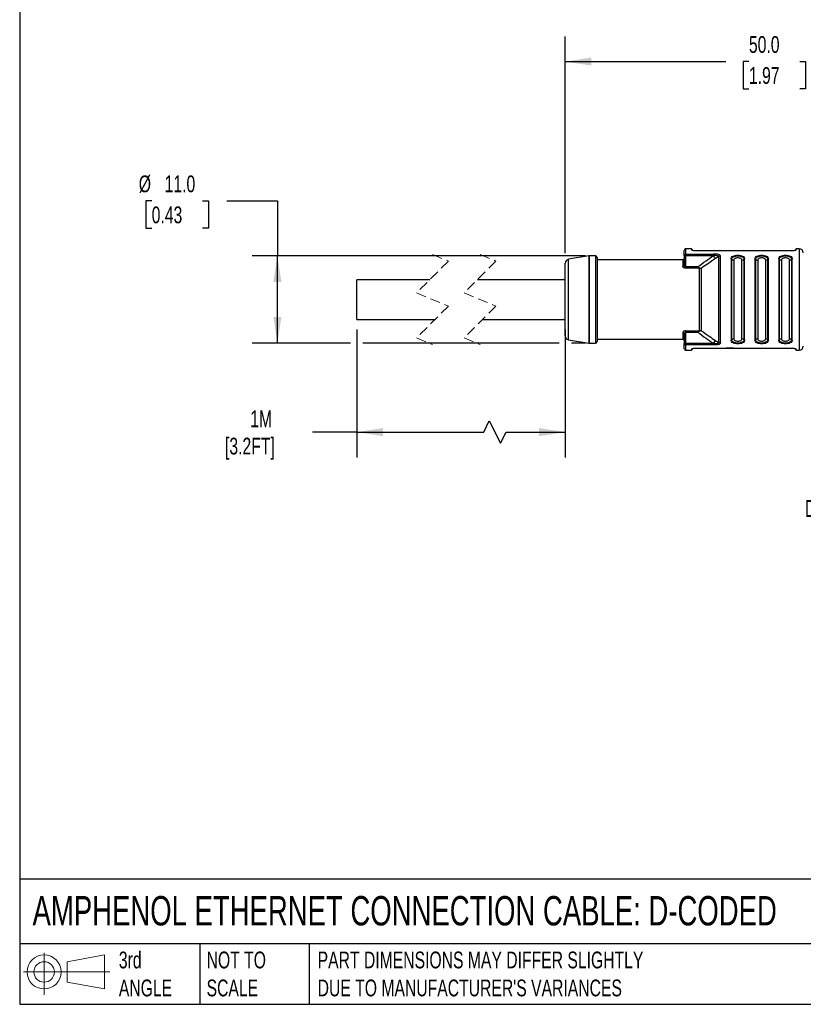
# Model space of a CAD drawing. Header units: millimetres. Extents: x 6 to 273, y 6 to 210.
# Tile 1 of 13: x 6 to 105, y 6 to 130. Entities that reach past the tile are written whole.
import ezdxf

# ---------------------------------------------------------------- set-up
doc = ezdxf.new("R2010")
doc.units = ezdxf.units.MM
doc.linetypes.add('SLD-Dashed', pattern=[1.905, 1.27, -0.635])
doc.linetypes.add('SLD-Solid', pattern=[0])
doc.layers.add('DIMENSIONS', color=140, linetype='SLD-Solid', lineweight=25)
doc.layers.add('TEXT', color=140, linetype='SLD-Solid', lineweight=25)
doc.layers.add('SLD-DEFPOINTS', color=7, linetype='Continuous')
doc.styles.add('SLDTEXTSTYLE0', font='TXT', dxfattribs={"width": 0.7})
doc.dimstyles.new('SLDDIMSTYLE0', dxfattribs={"dimtxt": 2.158008, "dimasz": 3.302, "dimexe": 0, "dimexo": 0.0625, "dimgap": 0.539502, "dimtad": 0, "dimtih": 1, "dimtoh": 1, "dimdec": 1, "dimrnd": 1e-09, "dimzin": 4, "dimdsep": 46, "dimtxsty": 'SLDTEXTSTYLE0', "dimsah": 1, "dimcen": 0.09, "dimadec": 0, "dimazin": 1, "dimtfac": 1, "dimtdec": 1, "dimtofl": 0, "dimtmove": 0, "dimatfit": 3, "dimfxl": 0, "dimfrac": 2, "dimtolj": 1, "dimtzin": 12, "dimarcsym": 0})
doc.dimstyles.new('SLDDIMSTYLE1', dxfattribs={"dimtxt": 2.158008, "dimasz": 3.302, "dimexe": 0, "dimexo": 0.0625, "dimgap": 0.539502, "dimtad": 0, "dimtih": 1, "dimtoh": 1, "dimdec": 1, "dimrnd": 1e-09, "dimzin": 12, "dimdsep": 46, "dimtxsty": 'SLDTEXTSTYLE0', "dimsah": 1, "dimcen": 0.09, "dimadec": 0, "dimazin": 3, "dimtfac": 1, "dimtdec": 1, "dimtofl": 0, "dimtmove": 0, "dimatfit": 3, "dimfxl": 0, "dimfrac": 2, "dimtolj": 1, "dimtzin": 12, "dimarcsym": 0})

# ---------------------------------------------------------------- blocks, each defined once
blk = doc.blocks.new('Block11')
at = {"color": 7, "linetype": 'SLD-Solid', "lineweight": 18}
for p, q in [((2.59, 5.31), (2.59, 0)), ((5.48, 4.17), (10.18, 5.03)), ((10.18, 5.03), (10.18, 0.73)), ((5.48, 1.6), (5.48, 4.17)), ((0, 2.88), (10.87, 2.88)), ((5.48, 1.6), (10.18, 0.73))]:
    blk.add_line(p, q, dxfattribs=at)
for radius in [2.15, 1.29]:
    blk.add_circle((2.59, 2.88), radius, dxfattribs=at)
blk = doc.blocks.new('Block12')
at = {"layer": 'SLD-DEFPOINTS'}
blk.add_blockref('Block11', (0, 0), dxfattribs=at)
blk = doc.blocks.new('_D')
at = {"layer": 'DIMENSIONS'}
for p, q in [((22.99, 107.64), (22.27, 107.64)), ((22.27, 107.64), (22.27, 104.21)), ((29.41, 107.64), (30.13, 107.64)), ((30.13, 107.64), (30.13, 104.21)), ((32.48, 107.64), (38.83, 107.64)), ((38.83, 107.64), (38.83, 100.71)), ((22.27, 104.21), (22.99, 104.21)), ((30.13, 104.21), (29.41, 104.21)), ((77.66, 100.71), (35.66, 100.71)), ((38.83, 89.71), (38.83, 100.71)), ((48.07, 89.71), (35.66, 89.71)), ((74.37, 89.71), (49.6, 89.71)), ((77.66, 89.71), (75.89, 89.71))]:
    blk.add_line(p, q, dxfattribs=at)
for points in [[(38.83, 100.71), (38.33, 97.41), (39.34, 97.41)], [(38.83, 89.71), (39.34, 93.01), (38.33, 93.01)]]:
    blk.add_solid(points, dxfattribs=at)
at = {"layer": 'DIMENSIONS', "char_height": 2.117, "attachment_point": 1, "style": 'SLDTEXTSTYLE0'}
for s, insert in [('%%c', (21.36, 110.85)), ('11.0', (24.62, 110.85)), ('0.43', (22.99, 106.94))]:
    blk.add_mtext(s, dxfattribs=dict(at, insert=insert))
blk = doc.blocks.new('_D_1')
at = {"layer": 'DIMENSIONS'}
for p, q in [((75.13, 101.05), (75.13, 128.38)), ((125.13, 101.34), (125.13, 128.38)), ((75.13, 125.21), (95.35, 125.21)), ((98.28, 125.21), (97.55, 125.21)), ((97.55, 125.21), (97.55, 121.78)), ((104.69, 125.21), (105.42, 125.21)), ((105.42, 125.21), (105.42, 121.78)), ((125.13, 125.21), (107.61, 125.21)), ((97.55, 121.78), (98.28, 121.78)), ((105.42, 121.78), (104.69, 121.78))]:
    blk.add_line(p, q, dxfattribs=at)
for points in [[(75.13, 125.21), (78.43, 124.7), (78.43, 125.72)], [(125.13, 125.21), (121.83, 125.72), (121.83, 124.7)]]:
    blk.add_solid(points, dxfattribs=at)
at = {"layer": 'DIMENSIONS', "char_height": 2.117, "attachment_point": 1, "style": 'SLDTEXTSTYLE0'}
for s, insert in [('50.0', (98.28, 128.42)), ('1.97', (98.28, 124.51))]:
    blk.add_mtext(s, dxfattribs=dict(at, insert=insert))
blk = doc.blocks.new('_D_4')
at = {"layer": 'DIMENSIONS'}
for p, q in [((48.83, 91.44), (48.83, 75.31)), ((75.13, 91.44), (75.13, 75.31)), ((64.84, 78.49), (65.55, 79.9)), ((65.55, 79.9), (66.96, 77.08)), ((48.83, 78.49), (43.25, 78.49)), ((48.83, 78.49), (64.84, 78.49)), ((66.96, 77.08), (67.66, 78.49)), ((67.66, 78.49), (75.13, 78.49))]:
    blk.add_line(p, q, dxfattribs=at)
for points in [[(48.83, 78.49), (52.14, 77.98), (52.14, 79)], [(75.13, 78.49), (71.83, 79), (71.83, 77.98)]]:
    blk.add_solid(points, dxfattribs=at)
at = {"layer": 'DIMENSIONS', "char_height": 2.117, "attachment_point": 1, "style": 'SLDTEXTSTYLE0'}
for s, insert in [('1M', (35.41, 81.22)), ('[3.2FT]', (32.23, 77.79))]:
    blk.add_mtext(s, dxfattribs=dict(at, insert=insert))

msp = doc.modelspace()

# ---------------------------------------------------------------- linework, layer by layer
at = {"color": 7, "linetype": 'SLD-Dashed', "lineweight": 18}
for p, q in [((58.39, 100.88), (60.39, 100.05)), ((64.39, 100.88), (66.39, 100.05)), ((60.39, 100.05), (56.39, 96.05)), ((66.39, 100.05), (62.39, 96.05)), ((56.39, 96.05), (60.39, 94.37)), ((62.39, 96.05), (66.39, 94.37)), ((60.39, 94.37), (56.39, 90.37)), ((66.39, 94.37), (62.39, 90.37)), ((56.39, 90.37), (58.39, 89.53)), ((62.39, 90.37), (64.39, 89.53))]:
    msp.add_line(p, q, dxfattribs=at)
for p, q in [((78.09, 100.7), (75.55, 100.28)), ((78.09, 100.7), (78.09, 95.21)), ((78.93, 100.71), (78.17, 100.71)), ((78.17, 95.21), (78.17, 100.71)), ((78.93, 100.71), (78.93, 95.21)), ((90.13, 100.74), (90.13, 101.41)), ((90.13, 100.74), (90.13, 99.59)), ((90.13, 100.74), (90.33, 100.74)), ((91.03, 101.61), (90.33, 101.61)), ((90.33, 100.92), (90.33, 101.61)), ((90.33, 100.92), (93.81, 100.92)), ((90.33, 100.74), (90.33, 100.92)), ((90.33, 99.31), (90.33, 100.74)), ((90.33, 100.74), (93.81, 100.74)), ((91.13, 101.51), (91.03, 101.61)), ((91.03, 101.61), (91.03, 101.48)), ((91.08, 101.44), (91.03, 101.48)), ((91.13, 101.51), (91.13, 101.38)), ((103.63, 101.33), (91.63, 101.33)), ((94.43, 101.33), (92.93, 101.33)), ((92.93, 101.33), (92.93, 101.33)), ((94.43, 101.33), (94.43, 101.33)), ((94.44, 100.63), (94.44, 89.79)), ((94.69, 89.73), (94.69, 100.69)), ((95.93, 101.33), (94.93, 101.33)), ((94.93, 101.33), (94.93, 101.33)), ((95.93, 101.33), (95.93, 101.33)), ((97.43, 101.33), (96.43, 101.33)), ((96.43, 101.33), (96.43, 101.33)), ((97.43, 101.33), (97.43, 101.33)), ((98.93, 101.33), (97.93, 101.33)), ((97.93, 101.33), (97.93, 101.33)), ((98.93, 101.33), (98.93, 101.33)), ((102.57, 101.33), (99.43, 101.33)), ((99.43, 101.33), (99.43, 101.33)), ((102.53, 101.33), (102.48, 101.33)), ((102.53, 101.33), (102.53, 101.33)), ((102.57, 101.33), (102.57, 101.33)), ((104.23, 101.61), (104.13, 101.51)), ((104.13, 101.38), (104.13, 101.51)), ((104.23, 101.48), (104.19, 101.44)), ((104.63, 101.61), (104.23, 101.61)), ((104.23, 101.48), (104.23, 101.61)), ((104.63, 101.61), (104.63, 95.21)), ((75.13, 90.63), (75.13, 99.78)), ((75.55, 90.14), (75.55, 100.28)), ((79.13, 100.51), (79.13, 89.91)), ((89.93, 100.21), (79.13, 100.21)), ((89.93, 100.21), (89.93, 99.42)), ((90.13, 99.59), (90.13, 99.56)), ((90.13, 99.59), (90.14, 99.55)), ((96.03, 100.33), (96.03, 90.09)), ((96.12, 90.13), (96.12, 100.29)), ((96.38, 100.17), (96.38, 90.25)), ((97.39, 90.25), (97.39, 100.17)), ((97.65, 100.29), (97.65, 90.13)), ((97.73, 90.09), (97.73, 100.33)), ((99.03, 100.33), (99.03, 90.09)), ((99.12, 100.29), (99.12, 90.13)), ((99.38, 100.17), (99.38, 90.25)), ((100.39, 90.25), (100.39, 100.17)), ((100.65, 90.13), (100.65, 100.29)), ((100.73, 90.09), (100.73, 100.33)), ((102.03, 100.33), (102.03, 90.09)), ((102.12, 90.13), (102.12, 100.29)), ((102.38, 100.17), (102.38, 90.25)), ((103.39, 90.25), (103.39, 100.17)), ((103.65, 100.29), (103.65, 90.13)), ((103.73, 90.09), (103.73, 100.33)), ((90.33, 99.15), (90.33, 99.31)), ((91.81, 99.31), (90.33, 99.31)), ((91.81, 99.15), (90.33, 99.15)), ((91.81, 99.15), (91.81, 99.31)), ((58.05, 97.71), (48.83, 97.71)), ((48.83, 95.21), (48.83, 97.71)), ((75.13, 97.71), (64.05, 97.71)), ((48.83, 92.71), (48.83, 95.21)), ((78.09, 95.21), (78.09, 89.71)), ((78.17, 89.71), (78.17, 95.21)), ((78.93, 95.21), (78.93, 89.71)), ((104.63, 95.21), (104.63, 88.81)), ((48.83, 92.71), (58.73, 92.71)), ((64.73, 92.71), (75.13, 92.71)), ((89.93, 90.99), (89.93, 90.21)), ((90.14, 90.87), (90.13, 90.83)), ((90.13, 90.83), (90.14, 90.87)), ((90.13, 90.86), (90.13, 90.83)), ((90.13, 90.83), (90.13, 89.68)), ((90.33, 91.27), (91.81, 91.27)), ((90.33, 91.11), (90.33, 91.27)), ((90.33, 91.11), (91.81, 91.11)), ((90.33, 89.68), (90.33, 91.11)), ((75.55, 90.14), (78.09, 89.71)), ((78.17, 89.71), (78.93, 89.71)), ((79.13, 90.21), (89.93, 90.21)), ((90.33, 89.68), (90.13, 89.68)), ((90.13, 89.01), (90.13, 89.68)), ((93.81, 89.68), (90.33, 89.68)), ((90.33, 89.5), (90.33, 89.68)), ((93.81, 89.5), (90.33, 89.5)), ((90.33, 88.81), (90.33, 89.5)), ((90.33, 88.81), (91.03, 88.81)), ((91.03, 88.94), (91.09, 88.99)), ((91.03, 88.94), (91.03, 88.81)), ((91.03, 88.81), (91.13, 88.91)), ((91.13, 89.03), (91.13, 88.91)), ((91.63, 89.09), (103.63, 89.09)), ((91.85, 89.09), (92.19, 89.09)), ((91.85, 89.09), (91.85, 89.09)), ((92.19, 89.09), (92.19, 89.09)), ((92.44, 89.09), (92.8, 89.09)), ((92.44, 89.09), (92.45, 89.09)), ((92.44, 89.09), (92.44, 89.09)), ((92.8, 89.09), (92.79, 89.09)), ((93.42, 89.09), (93.78, 89.09)), ((93.42, 89.09), (93.42, 89.09)), ((93.77, 89.09), (93.77, 89.09)), ((93.77, 89.09), (93.77, 89.09)), ((94.02, 89.09), (94.36, 89.09)), ((94.02, 89.09), (94.02, 89.09)), ((94.36, 89.09), (94.36, 89.09)), ((94.85, 89.09), (95.2, 89.09)), ((94.85, 89.09), (94.85, 89.09)), ((95.2, 89.09), (95.2, 89.09)), ((95.42, 89.09), (96.66, 89.09)), ((95.42, 89.09), (95.43, 89.09)), ((95.42, 89.09), (95.42, 89.09)), ((96.32, 89.09), (95.42, 89.09)), ((95.42, 89.09), (95.42, 89.09)), ((96.66, 89.09), (96.66, 89.09)), ((96.88, 89.09), (97.22, 89.09)), ((96.88, 89.09), (96.88, 89.09)), ((97.22, 89.09), (97.22, 89.09)), ((97.71, 89.09), (98.06, 89.09)), ((97.71, 89.09), (97.71, 89.09)), ((98.06, 89.09), (98.06, 89.09)), ((98.29, 89.09), (98.65, 89.09)), ((98.3, 89.09), (98.3, 89.09)), ((98.65, 89.09), (98.65, 89.09)), ((99.23, 89.09), (99.56, 89.09)), ((99.23, 89.09), (99.23, 89.09)), ((99.56, 89.09), (99.56, 89.09)), ((99.87, 89.09), (100.21, 89.09)), ((99.87, 89.09), (99.87, 89.09)), ((100.21, 89.09), (100.21, 89.09)), ((100.63, 89.09), (100.97, 89.09)), ((100.63, 89.09), (100.63, 89.09)), ((100.97, 89.09), (100.97, 89.09)), ((101.39, 89.09), (101.74, 89.09)), ((101.39, 89.09), (101.39, 89.09)), ((101.74, 89.09), (101.74, 89.09)), ((102.18, 89.09), (102.56, 89.09)), ((102.56, 89.09), (103.01, 89.09)), ((103, 89.09), (103.37, 89.09)), ((104.13, 88.91), (104.13, 89.03)), ((104.13, 88.91), (104.23, 88.81)), ((104.19, 88.98), (104.23, 88.94)), ((104.23, 88.81), (104.23, 88.94)), ((104.23, 88.81), (104.63, 88.81))]:
    msp.add_line(p, q)
at = {"flags": 128}
for points in [[(94.06, 100.37), (94.01, 100.45), (93.94, 100.55), (93.81, 100.74)], [(92, 99.12), (92, 98.75), (92, 98.33), (92, 97.87), (92, 97.38), (92, 96.86), (92, 96.32), (92, 95.77), (92, 95.21), (92, 94.65), (92, 94.09), (92, 93.55), (92, 93.03), (92, 92.54), (92, 92.08), (92, 91.66), (92, 91.29)], [(92.25, 99.12), (92.25, 98.74), (92.25, 98.32), (92.25, 97.86), (92.25, 97.37), (92.25, 96.85), (92.25, 96.31), (92.25, 95.76), (92.25, 95.21), (92.25, 94.65), (92.25, 94.1), (92.25, 93.56), (92.25, 93.05), (92.25, 92.56), (92.25, 92.1), (92.25, 91.68), (92.25, 91.3)], [(91.81, 91.27), (91.81, 91.25), (91.81, 91.23), (91.81, 91.22), (91.81, 91.2), (91.81, 91.18), (91.81, 91.15), (91.81, 91.13), (91.81, 91.11)], [(93.81, 89.68), (93.89, 89.8), (93.97, 89.91), (94.06, 90.04)]]:
    msp.add_lwpolyline(points, dxfattribs=at)
for centre, radius, start, end in [((78.17, 100.21), 0.5, 90.0006, 99.4614), ((78.93, 100.51), 0.2, 0.0001, 89.9999), ((90.33, 101.41), 0.2, 89.9999, 180), ((90.32, 100.73), 0.19, 86.9259, 176.5536), ((94.69, 100.12), 0.566, 89.816, 116.0149), ((104.63, 101.11), 0.5, 0, 89.9999), ((75.63, 99.78), 0.5, 99.4622, 180.0002), ((89.93, 100.41), 0.2, 270, 0.0001), ((89.95, 99.61), 0.191, 266.1951, 344.1647), ((96.04, 100.22), 0.106, 38.5725, 91.826), ((96.37, 100.49), 0.319, 218.5726, 271.826), ((97.4, 100.49), 0.319, 268.1741, 321.4273), ((97.73, 100.22), 0.106, 88.1751, 141.4259), ((99.04, 100.22), 0.106, 38.5722, 91.8262), ((99.37, 100.49), 0.319, 218.5727, 271.8259), ((100.4, 100.49), 0.319, 268.1742, 321.4272), ((100.73, 100.22), 0.106, 88.1745, 141.4271), ((102.04, 100.22), 0.106, 38.5723, 91.8266), ((102.37, 100.49), 0.319, 218.5723, 271.8263), ((103.4, 100.49), 0.319, 268.1741, 321.4269), ((103.73, 100.22), 0.106, 88.1736, 141.428), ((75.63, 90.63), 0.5, 179.9998, 260.5378), ((89.95, 90.8), 0.191, 15.8411, 93.8046), ((78.17, 90.21), 0.5, 260.5386, 269.9994), ((78.93, 89.91), 0.2, 270.0001, 359.9999), ((89.93, 90.01), 0.2, 359.9999, 90), ((90.32, 89.69), 0.19, 183.4464, 273.0741), ((94.69, 90.3), 0.566, 243.9853, 270.1838), ((96.04, 90.19), 0.106, 268.1743, 321.4268), ((96.37, 89.93), 0.319, 88.1741, 141.4273), ((97.4, 89.93), 0.319, 38.5727, 91.8259), ((97.73, 90.19), 0.106, 218.5725, 271.826), ((99.04, 90.19), 0.106, 268.1741, 321.427), ((99.37, 89.93), 0.319, 88.1742, 141.4274), ((100.4, 89.93), 0.319, 38.573, 91.8256), ((100.73, 90.19), 0.106, 218.5721, 271.8264), ((102.04, 90.19), 0.106, 268.1736, 321.427), ((102.37, 89.93), 0.319, 88.1737, 141.4277), ((103.4, 89.93), 0.319, 38.5731, 91.8259), ((103.73, 90.19), 0.106, 218.5704, 271.8275), ((90.33, 89.01), 0.2, 180, 270.0001), ((104.63, 89.31), 0.5, 270.0001, 360)]:
    msp.add_arc(centre, radius, start, end)
for points, knots in [([(91.63, 101.33), (91.56, 101.33), (91.42, 101.33), (91.24, 101.37), (91.11, 101.4), (91.07, 101.44), (91.07, 101.44)], [0, 0, 0, 0, 0.381218, 0.721999, 0.969455, 1, 1, 1, 1]), ([(91.81, 99.31), (92.16, 99.57), (92.82, 100.06), (93.5, 100.53), (93.81, 100.74)], [0, 0, 0, 0, 0.541666, 1, 1, 1, 1]), ([(94.69, 100.69), (94.68, 100.71), (94.67, 100.78), (94.57, 100.84), (94.4, 100.9), (94.14, 100.93), (93.93, 100.92), (93.81, 100.92)], [0, 0, 0, 0, 0.08694, 0.196754, 0.352299, 0.625219, 1, 1, 1, 1]), ([(93.81, 100.92), (93.81, 100.91), (93.81, 100.88), (93.81, 100.82), (93.81, 100.77), (93.81, 100.74)], [0, 0, 0, 0, 0.201003, 0.477483, 1, 1, 1, 1]), ([(94.44, 100.63), (94.44, 100.64), (94.45, 100.68), (94.4, 100.71), (94.33, 100.73), (94.21, 100.74), (94.04, 100.75), (93.89, 100.74), (93.81, 100.74)], [0, 0, 0, 0, 0.0639411, 0.1337278, 0.234511, 0.3606865, 0.6601066, 1, 1, 1, 1]), ([(94.44, 100.63), (94.37, 100.58), (94.24, 100.5), (94.12, 100.41), (94.06, 100.37)], [0, 0, 0, 0, 0.560056, 1, 1, 1, 1]), ([(96.03, 100.33), (96.05, 100.4), (96.08, 100.55), (96.3, 100.7), (96.57, 100.78), (96.88, 100.81), (97.2, 100.78), (97.47, 100.7), (97.69, 100.55), (97.72, 100.4), (97.73, 100.33)], [0, 0, 0, 0, 0.09557, 0.208524, 0.346319, 0.499989, 0.653664, 0.791472, 0.904423, 1, 1, 1, 1]), ([(96.12, 100.29), (96.13, 100.35), (96.16, 100.48), (96.36, 100.62), (96.6, 100.69), (96.88, 100.72), (97.17, 100.69), (97.41, 100.62), (97.6, 100.48), (97.63, 100.35), (97.65, 100.29)], [0, 0, 0, 0, 0.095387, 0.207938, 0.345795, 0.499999, 0.654201, 0.792059, 0.904609, 1, 1, 1, 1]), ([(99.03, 100.33), (99.05, 100.4), (99.08, 100.55), (99.3, 100.7), (99.57, 100.78), (99.88, 100.81), (100.2, 100.78), (100.47, 100.7), (100.69, 100.55), (100.72, 100.4), (100.73, 100.33)], [0, 0, 0, 0, 0.09557, 0.208524, 0.346319, 0.499989, 0.653665, 0.791471, 0.904423, 1, 1, 1, 1]), ([(99.12, 100.29), (99.13, 100.35), (99.16, 100.48), (99.36, 100.62), (99.6, 100.69), (99.88, 100.72), (100.17, 100.69), (100.41, 100.62), (100.6, 100.48), (100.63, 100.35), (100.65, 100.29)], [0, 0, 0, 0, 0.0953868, 0.2079383, 0.3457949, 0.4999987, 0.654201, 0.7920589, 0.9046088, 1, 1, 1, 1]), ([(102.03, 100.33), (102.05, 100.4), (102.08, 100.55), (102.3, 100.7), (102.57, 100.78), (102.88, 100.81), (103.2, 100.78), (103.47, 100.7), (103.69, 100.55), (103.72, 100.4), (103.73, 100.33)], [0, 0, 0, 0, 0.09557, 0.208524, 0.346319, 0.499989, 0.653665, 0.791471, 0.904423, 1, 1, 1, 1]), ([(102.12, 100.29), (102.13, 100.35), (102.16, 100.48), (102.36, 100.62), (102.6, 100.69), (102.88, 100.72), (103.17, 100.69), (103.41, 100.62), (103.6, 100.48), (103.63, 100.35), (103.65, 100.29)], [0, 0, 0, 0, 0.095387, 0.207938, 0.345795, 0.499998, 0.654201, 0.792059, 0.904609, 1, 1, 1, 1]), ([(102.56, 101.33), (102.56, 101.33), (102.57, 101.33), (102.54, 101.33), (102.53, 101.33), (102.53, 101.33)], [0, 0, 0, 0, 0.039658, 0.345926, 1, 1, 1, 1]), ([(104.23, 101.48), (104.22, 101.46), (104.17, 101.4), (104.03, 101.37), (103.85, 101.33), (103.71, 101.33), (103.63, 101.33)], [0, 0, 0, 0, 0.111769, 0.338716, 0.650919, 1, 1, 1, 1]), ([(90.33, 99.15), (90.3, 99.15), (90.23, 99.15), (90.13, 99.19), (90.03, 99.24), (89.95, 99.32), (89.94, 99.39), (89.93, 99.42)], [0, 0, 0, 0, 0.192812, 0.392933, 0.592559, 0.812558, 1, 1, 1, 1]), ([(90.14, 99.55), (90.14, 99.53), (90.14, 99.48), (90.17, 99.42), (90.21, 99.36), (90.25, 99.33), (90.29, 99.31), (90.32, 99.31), (90.33, 99.31)], [0, 0, 0, 0, 0.15367, 0.399352, 0.611425, 0.75772, 0.886961, 1, 1, 1, 1]), ([(94.06, 100.37), (93.72, 100.14), (93.11, 99.73), (92.51, 99.3), (92.25, 99.12)], [0, 0, 0, 0, 0.56045, 1, 1, 1, 1]), ([(97.39, 100.17), (97.38, 100.21), (97.36, 100.3), (97.23, 100.39), (97.07, 100.44), (96.88, 100.46), (96.69, 100.44), (96.53, 100.39), (96.41, 100.3), (96.39, 100.21), (96.38, 100.17)], [0, 0, 0, 0, 0.094494, 0.20752, 0.345687, 0.499999, 0.654311, 0.792478, 0.905505, 1, 1, 1, 1]), ([(100.39, 100.17), (100.38, 100.21), (100.36, 100.3), (100.23, 100.39), (100.07, 100.44), (99.88, 100.46), (99.69, 100.44), (99.53, 100.39), (99.41, 100.3), (99.39, 100.21), (99.38, 100.17)], [0, 0, 0, 0, 0.094495, 0.20752, 0.345687, 0.499999, 0.654311, 0.792478, 0.905505, 1, 1, 1, 1]), ([(103.39, 100.17), (103.38, 100.21), (103.36, 100.3), (103.23, 100.39), (103.07, 100.44), (102.88, 100.46), (102.69, 100.44), (102.53, 100.39), (102.41, 100.3), (102.39, 100.21), (102.38, 100.17)], [0, 0, 0, 0, 0.094494, 0.207519, 0.345687, 0.499999, 0.654311, 0.792479, 0.905505, 1, 1, 1, 1]), ([(91.81, 99.31), (91.86, 99.29), (91.94, 99.27), (92.02, 99.23), (92.05, 99.21)], [0, 0, 0, 0, 0.559713, 1, 1, 1, 1]), ([(92, 99.12), (91.97, 99.13), (91.9, 99.15), (91.84, 99.15), (91.81, 99.15)], [0, 0, 0, 0, 0.5029551, 1, 1, 1, 1]), ([(92, 99.12), (92.01, 99.14), (92.03, 99.16), (92.05, 99.19), (92.05, 99.21)], [0, 0, 0, 0, 0.52027, 1, 1, 1, 1]), ([(92.25, 99.12), (92.2, 99.11), (92.12, 99.1), (92.04, 99.12), (92, 99.12)], [0, 0, 0, 0, 0.544938, 1, 1, 1, 1]), ([(92.05, 99.21), (92.09, 99.19), (92.15, 99.15), (92.22, 99.13), (92.25, 99.12)], [0, 0, 0, 0, 0.5987255, 1, 1, 1, 1]), ([(90.33, 91.27), (90.3, 91.26), (90.23, 91.26), (90.13, 91.23), (90.03, 91.18), (89.95, 91.1), (89.94, 91.03), (89.93, 90.99)], [0, 0, 0, 0, 0.192821, 0.392945, 0.592637, 0.812624, 1, 1, 1, 1]), ([(90.33, 91.11), (90.32, 91.11), (90.29, 91.11), (90.26, 91.09), (90.22, 91.06), (90.18, 91.01), (90.15, 90.95), (90.14, 90.89), (90.14, 90.87)], [0, 0, 0, 0, 0.107541, 0.229813, 0.367638, 0.521532, 0.799688, 1, 1, 1, 1]), ([(91.81, 91.27), (91.85, 91.27), (91.91, 91.27), (91.97, 91.28), (92, 91.29)], [0, 0, 0, 0, 0.617055, 1, 1, 1, 1]), ([(92.05, 91.21), (92.01, 91.19), (91.94, 91.14), (91.85, 91.12), (91.81, 91.11)], [0, 0, 0, 0, 0.498027, 1, 1, 1, 1]), ([(91.81, 91.11), (92.16, 90.84), (92.82, 90.35), (93.5, 89.89), (93.81, 89.68)], [0, 0, 0, 0, 0.541667, 1, 1, 1, 1]), ([(92, 91.29), (92.05, 91.3), (92.13, 91.31), (92.21, 91.3), (92.25, 91.3)], [0, 0, 0, 0, 0.575863, 1, 1, 1, 1]), ([(92, 91.29), (92.01, 91.28), (92.03, 91.25), (92.05, 91.22), (92.05, 91.21)], [0, 0, 0, 0, 0.5263997, 1, 1, 1, 1]), ([(92.25, 91.3), (92.21, 91.29), (92.15, 91.26), (92.08, 91.22), (92.05, 91.21)], [0, 0, 0, 0, 0.522521, 1, 1, 1, 1]), ([(92.25, 91.3), (92.58, 91.06), (93.18, 90.63), (93.79, 90.22), (94.06, 90.04)], [0, 0, 0, 0, 0.559562, 1, 1, 1, 1]), ([(93.81, 89.68), (93.89, 89.67), (94.04, 89.66), (94.21, 89.67), (94.33, 89.69), (94.4, 89.7), (94.45, 89.74), (94.44, 89.77), (94.44, 89.79)], [0, 0, 0, 0, 0.3398934, 0.6393134, 0.765489, 0.8662722, 0.9360589, 1, 1, 1, 1]), ([(94.69, 89.73), (94.68, 89.7), (94.67, 89.64), (94.57, 89.57), (94.4, 89.52), (94.14, 89.49), (93.93, 89.5), (93.81, 89.5)], [0, 0, 0, 0, 0.0869175, 0.1966967, 0.3521812, 0.6251256, 1, 1, 1, 1]), ([(93.81, 89.68), (93.81, 89.66), (93.81, 89.62), (93.81, 89.56), (93.81, 89.52), (93.81, 89.5)], [0, 0, 0, 0, 0.340438, 0.648706, 1, 1, 1, 1]), ([(94.06, 90.04), (94.13, 89.99), (94.26, 89.91), (94.39, 89.83), (94.44, 89.79)], [0, 0, 0, 0, 0.559946, 1, 1, 1, 1]), ([(97.73, 90.09), (97.72, 90.02), (97.69, 89.87), (97.47, 89.72), (97.2, 89.63), (96.88, 89.61), (96.57, 89.63), (96.3, 89.72), (96.08, 89.87), (96.05, 90.02), (96.03, 90.09)], [0, 0, 0, 0, 0.09557, 0.208524, 0.346319, 0.499989, 0.653665, 0.791472, 0.904424, 1, 1, 1, 1]), ([(97.65, 90.13), (97.63, 90.06), (97.6, 89.93), (97.41, 89.8), (97.17, 89.72), (96.88, 89.69), (96.6, 89.72), (96.36, 89.8), (96.16, 89.93), (96.13, 90.06), (96.12, 90.13)], [0, 0, 0, 0, 0.095387, 0.207938, 0.345795, 0.499999, 0.654201, 0.792059, 0.904609, 1, 1, 1, 1]), ([(96.38, 90.25), (96.39, 90.21), (96.41, 90.12), (96.53, 90.03), (96.69, 89.97), (96.88, 89.95), (97.07, 89.97), (97.23, 90.03), (97.36, 90.12), (97.38, 90.21), (97.39, 90.25)], [0, 0, 0, 0, 0.094494, 0.20752, 0.345687, 0.499999, 0.654311, 0.792478, 0.905505, 1, 1, 1, 1]), ([(100.73, 90.09), (100.72, 90.02), (100.69, 89.87), (100.47, 89.72), (100.2, 89.63), (99.88, 89.61), (99.57, 89.63), (99.3, 89.72), (99.08, 89.87), (99.05, 90.02), (99.03, 90.09)], [0, 0, 0, 0, 0.09557, 0.208524, 0.346319, 0.499989, 0.653664, 0.791472, 0.904423, 1, 1, 1, 1]), ([(100.65, 90.13), (100.63, 90.06), (100.6, 89.93), (100.41, 89.8), (100.17, 89.72), (99.88, 89.69), (99.6, 89.72), (99.36, 89.8), (99.16, 89.93), (99.13, 90.06), (99.12, 90.13)], [0, 0, 0, 0, 0.095387, 0.207938, 0.345795, 0.499999, 0.654201, 0.792059, 0.904609, 1, 1, 1, 1]), ([(99.38, 90.25), (99.39, 90.21), (99.41, 90.12), (99.53, 90.03), (99.69, 89.97), (99.88, 89.95), (100.07, 89.97), (100.23, 90.03), (100.36, 90.12), (100.38, 90.21), (100.39, 90.25)], [0, 0, 0, 0, 0.0944948, 0.2075203, 0.3456872, 0.4999984, 0.6543111, 0.7924787, 0.9055048, 1, 1, 1, 1]), ([(103.73, 90.09), (103.72, 90.02), (103.69, 89.87), (103.47, 89.72), (103.2, 89.63), (102.88, 89.61), (102.57, 89.63), (102.3, 89.72), (102.08, 89.87), (102.05, 90.02), (102.03, 90.09)], [0, 0, 0, 0, 0.09557, 0.208524, 0.346319, 0.499988, 0.653664, 0.791471, 0.904423, 1, 1, 1, 1]), ([(103.65, 90.13), (103.63, 90.06), (103.6, 89.93), (103.41, 89.8), (103.17, 89.72), (102.88, 89.69), (102.6, 89.72), (102.36, 89.8), (102.16, 89.93), (102.13, 90.06), (102.12, 90.13)], [0, 0, 0, 0, 0.095387, 0.207938, 0.345795, 0.499999, 0.654201, 0.792059, 0.904609, 1, 1, 1, 1]), ([(102.38, 90.25), (102.39, 90.21), (102.41, 90.12), (102.53, 90.03), (102.69, 89.97), (102.88, 89.95), (103.07, 89.97), (103.23, 90.03), (103.36, 90.12), (103.38, 90.21), (103.39, 90.25)], [0, 0, 0, 0, 0.094494, 0.20752, 0.345687, 0.499999, 0.654311, 0.792479, 0.905505, 1, 1, 1, 1]), ([(91.03, 88.94), (91.05, 88.95), (91.09, 89.01), (91.24, 89.04), (91.42, 89.08), (91.56, 89.09), (91.63, 89.09)], [0, 0, 0, 0, 0.1117671, 0.3387022, 0.650892, 1, 1, 1, 1]), ([(103.63, 89.09), (103.71, 89.09), (103.85, 89.09), (104.03, 89.04), (104.16, 89.02), (104.19, 88.98), (104.2, 88.97)], [0, 0, 0, 0, 0.381232, 0.722003, 0.969455, 1, 1, 1, 1])]:
    msp.add_open_spline(points, degree=3, knots=knots)
at = {"layer": 'TEXT'}
for p, q in [((6.35, 209.55), (6.35, 6.35)), ((273.05, 22.13), (6.35, 22.13)), ((273.05, 13.97), (6.35, 13.97)), ((29.04, 13.97), (29.04, 6.35)), ((42.84, 13.97), (42.84, 6.35)), ((6.35, 6.35), (273.05, 6.35))]:
    msp.add_line(p, q, dxfattribs=at)

# ---------------------------------------------------------------- block references
at = {"layer": 'SLD-DEFPOINTS'}
msp.add_blockref('Block12', (6.84, 7.55), dxfattribs=at)

# ---------------------------------------------------------------- texts
at = {"layer": 'TEXT', "style": 'SLDTEXTSTYLE0'}
for s, insert, char_height, attachment_point in [('SPRING LOCK^JDESIGN FITS M12-1.0^JTHREAD', (115.47, 73.45), 2.1167, 2), ('AMPHENOL ETHERNET CONNECTION CABLE: D-CODED', (7.97, 20), 3.7042, 1), ('3rd^JANGLE', (18.85, 13), 2.117, 1), ('NOT TO^JSCALE', (29.91, 13), 2.1167, 1), ("PART DIMENSIONS MAY DIFFER SLIGHTLY ^JDUE TO MANUFACTURER'S VARIANCES", (43.91, 13), 2.1167, 1)]:
    msp.add_mtext(s, dxfattribs=dict(at, insert=insert, char_height=char_height, attachment_point=attachment_point))

# ---------------------------------------------------------------- dimensions: what is measured, and where the dimension line sits
at = {"layer": 'DIMENSIONS'}
dim = msp.add_linear_dim(base=(125.13, 125.21), p1=(75.13, 99.78), p2=(125.13, 100.07), dimstyle='SLDDIMSTYLE0', dxfattribs=at)
dim.commit()
dim.dimension.update_dxf_attribs({"geometry": '_D_1', "text_midpoint": (101.48, 125.21), "dimtype": 160})
dim = msp.add_linear_dim(base=(38.83, 100.71), p1=(78.93, 89.71), p2=(78.93, 100.71), angle=90, text='%%c<>', dimstyle='SLDDIMSTYLE0', dxfattribs=at)
dim.commit()
dim.dimension.update_dxf_attribs({"geometry": '_D', "text_midpoint": (38.83, 107.64), "dimtype": 160})
dim = msp.add_linear_dim(base=(75.13, 78.49), p1=(48.83, 92.71), p2=(75.13, 92.71), text='1M\\P[3.2FT]', dimstyle='SLDDIMSTYLE1', dxfattribs=at)
dim.commit()
dim.dimension.update_dxf_attribs({"geometry": '_D_4', "text_midpoint": (37.5, 78.49), "dimtype": 160})

doc.saveas('drawing.dxf')
